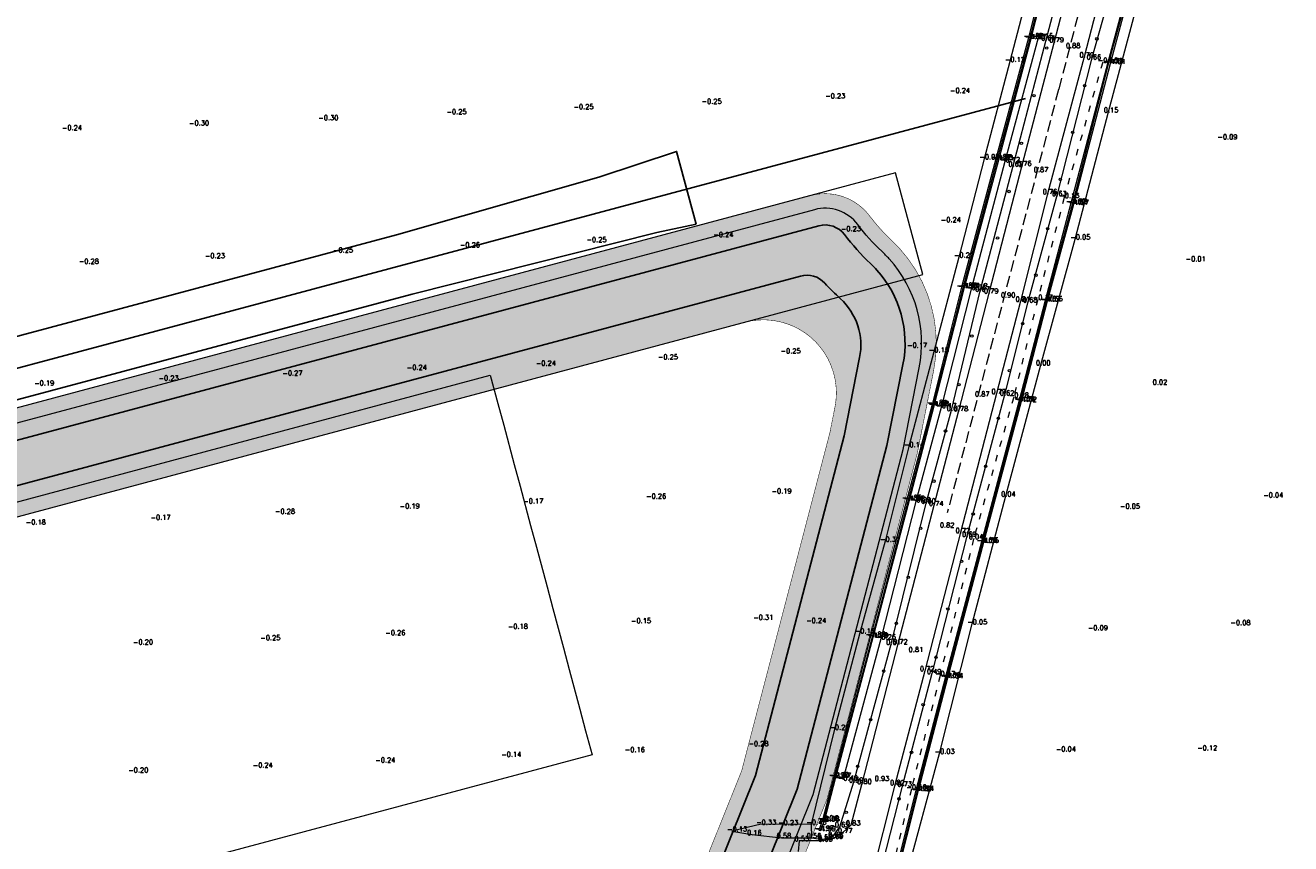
# Model space of a CAD drawing. Header units: metres. Extents: x 102665 to 103901, y 415762 to 419767.
# Tile 37 of 93: x 103109 to 103369, y 418254 to 418422. Entities that reach past the tile are written whole.
import ezdxf

# ---------------------------------------------------------------- set-up
doc = ezdxf.new("R2010")
doc.units = ezdxf.units.M
doc.header["$MEASUREMENT"] = 0
doc.linetypes.add('DGN Style 3', pattern=[3.301552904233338, 2.358252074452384, -0.9433008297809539])
doc.linetypes.add('DGN Style 5', pattern=[3.09989794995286, 1.32852769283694, -1.77137025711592])
for name, color, linetype, lineweight in [('00-Aslijn', 5, 'DGN Style 3', 0), ('B-GV-GR-BOOM-S', 90, 'Continuous', 13), ('DTM-Bodemsloot', 162, 'Continuous', 0), ('DTM-Hoogtecijfer', 7, 'Continuous', 0), ('DTM-Kant-asfalt', 137, 'Continuous', 0), ('DTM-Raster', 36, 'Continuous', 0), ('DTM_hoogtelijn', 251, 'DGN Style 5', 0), ('DTM_talud', 94, 'Continuous', 0), ('N-WE-GW-TALUDLIJN-G', 90, 'Continuous', 18), ('N-WE-GW-VOORBELASTING-G', 90, 'Continuous', 35), ('N-WE-OG-ZONE_BELEMMERING-A', 7, 'Continuous', 18), ('X-XX-AL-PEILMAAT-SD', 7, 'Continuous', 25)]:
    doc.layers.add(name, color=color, linetype=linetype, lineweight=lineweight)
doc.layers.add('N-RO-WH-WATER_HATCH', color=7, linetype='Continuous', lineweight=18, true_color=0xa7c2e4)
doc.styles.get("Standard").update_dxf_attribs({"font": 'txt.shx'})

# ---------------------------------------------------------------- blocks, each defined once
blk = doc.blocks.new('145_4')
at = {"layer": 'B-GV-GR-BOOM-S'}
blk.add_circle((1.778407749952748e-06, 6.320280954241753e-05), 0.025, dxfattribs=at)
at = {"layer": 'B-GV-GR-BOOM-S', "extrusion": (0, 0, -1)}
for start, end in [(0, 180), (180, 0)]:
    blk.add_arc((-1.778407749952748e-06, 6.320280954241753e-05), 0.025, start, end, dxfattribs=at)
blk = doc.blocks.new('145_3')
at = {"layer": 'B-GV-GR-BOOM-S'}
blk.add_circle((3.044192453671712e-05, 8.286728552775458e-05), 0.025, dxfattribs=at)
at = {"layer": 'B-GV-GR-BOOM-S', "extrusion": (0, 0, -1)}
for start, end in [(0, 180), (180, 0)]:
    blk.add_arc((-3.044192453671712e-05, 8.286728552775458e-05), 0.025, start, end, dxfattribs=at)
blk = doc.blocks.new('145_5')
at = {"layer": 'B-GV-GR-BOOM-S'}
blk.add_circle((7.342256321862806e-05, 2.369449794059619e-05), 0.025, dxfattribs=at)
at = {"layer": 'B-GV-GR-BOOM-S', "extrusion": (0, 0, -1)}
for start, end in [(0, 180), (180, 0)]:
    blk.add_arc((-7.342256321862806e-05, 2.369449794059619e-05), 0.025, start, end, dxfattribs=at)
blk = doc.blocks.new('145_6')
at = {"layer": 'B-GV-GR-BOOM-S'}
blk.add_circle((5.241755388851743e-05, 6.295114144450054e-05), 0.025, dxfattribs=at)
at = {"layer": 'B-GV-GR-BOOM-S', "extrusion": (0, 0, -1)}
for start, end in [(0, 180), (180, 0)]:
    blk.add_arc((-5.241755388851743e-05, 6.295114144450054e-05), 0.025, start, end, dxfattribs=at)
blk = doc.blocks.new('145_7')
at = {"layer": 'B-GV-GR-BOOM-S'}
blk.add_circle((9.630428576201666e-05, 4.699141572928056e-05), 0.025, dxfattribs=at)
at = {"layer": 'B-GV-GR-BOOM-S', "extrusion": (0, 0, -1)}
for start, end in [(0, 180), (180, 0)]:
    blk.add_arc((-9.630428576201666e-05, 4.699141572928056e-05), 0.025, start, end, dxfattribs=at)
blk = doc.blocks.new('145_8')
at = {"layer": 'B-GV-GR-BOOM-S'}
blk.add_circle((2.380456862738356e-05, 5.488810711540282e-05), 0.025, dxfattribs=at)
at = {"layer": 'B-GV-GR-BOOM-S', "extrusion": (0, 0, -1)}
for start, end in [(0, 180), (180, 0)]:
    blk.add_arc((-2.380456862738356e-05, 5.488810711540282e-05), 0.025, start, end, dxfattribs=at)
blk = doc.blocks.new('145_9')
at = {"layer": 'B-GV-GR-BOOM-S'}
blk.add_circle((2.3759648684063e-05, 8.603674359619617e-07), 0.025, dxfattribs=at)
at = {"layer": 'B-GV-GR-BOOM-S', "extrusion": (0, 0, -1)}
for start, end in [(0, 180), (180, 0)]:
    blk.add_arc((-2.3759648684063e-05, 8.603674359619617e-07), 0.025, start, end, dxfattribs=at)
blk = doc.blocks.new('145_10')
at = {"layer": 'B-GV-GR-BOOM-S'}
blk.add_circle((9.201872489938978e-05, 8.538049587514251e-05), 0.025, dxfattribs=at)
at = {"layer": 'B-GV-GR-BOOM-S', "extrusion": (0, 0, -1)}
for start, end in [(0, 180), (180, 0)]:
    blk.add_arc((-9.201872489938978e-05, 8.538049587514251e-05), 0.025, start, end, dxfattribs=at)
blk = doc.blocks.new('145_11')
at = {"layer": 'B-GV-GR-BOOM-S'}
blk.add_circle((5.570831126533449e-05, 3.131482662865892e-05), 0.025, dxfattribs=at)
at = {"layer": 'B-GV-GR-BOOM-S', "extrusion": (0, 0, -1)}
for start, end in [(0, 180), (180, 0)]:
    blk.add_arc((-5.570831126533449e-05, 3.131482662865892e-05), 0.025, start, end, dxfattribs=at)
blk = doc.blocks.new('145_12')
at = {"layer": 'B-GV-GR-BOOM-S'}
blk.add_circle((1.631240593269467e-05, 3.310549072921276e-05), 0.025, dxfattribs=at)
at = {"layer": 'B-GV-GR-BOOM-S', "extrusion": (0, 0, -1)}
for start, end in [(0, 180), (180, 0)]:
    blk.add_arc((-1.631240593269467e-05, 3.310549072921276e-05), 0.025, start, end, dxfattribs=at)
blk = doc.blocks.new('145_14')
at = {"layer": 'B-GV-GR-BOOM-S'}
blk.add_circle((7.124608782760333e-05, 4.532012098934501e-05), 0.025, dxfattribs=at)
at = {"layer": 'B-GV-GR-BOOM-S', "extrusion": (0, 0, -1)}
for start, end in [(0, 180), (180, 0)]:
    blk.add_arc((-7.124608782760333e-05, 4.532012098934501e-05), 0.025, start, end, dxfattribs=at)
blk = doc.blocks.new('145_15')
at = {"layer": 'B-GV-GR-BOOM-S'}
blk.add_circle((1.402436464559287e-05, 9.996796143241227e-05), 0.025, dxfattribs=at)
at = {"layer": 'B-GV-GR-BOOM-S', "extrusion": (0, 0, -1)}
for start, end in [(0, 180), (180, 0)]:
    blk.add_arc((-1.402436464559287e-05, 9.996796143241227e-05), 0.025, start, end, dxfattribs=at)
blk = doc.blocks.new('145_16')
at = {"layer": 'B-GV-GR-BOOM-S'}
blk.add_circle((7.145031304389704e-05, 9.84647631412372e-05), 0.025, dxfattribs=at)
at = {"layer": 'B-GV-GR-BOOM-S', "extrusion": (0, 0, -1)}
for start, end in [(0, 180), (180, 0)]:
    blk.add_arc((-7.145031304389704e-05, 9.84647631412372e-05), 0.025, start, end, dxfattribs=at)
blk = doc.blocks.new('145_17')
at = {"layer": 'B-GV-GR-BOOM-S'}
blk.add_circle((9.609771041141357e-05, 6.867525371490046e-05), 0.025, dxfattribs=at)
at = {"layer": 'B-GV-GR-BOOM-S', "extrusion": (0, 0, -1)}
for start, end in [(0, 180), (180, 0)]:
    blk.add_arc((-9.609771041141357e-05, 6.867525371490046e-05), 0.025, start, end, dxfattribs=at)

msp = doc.modelspace()

# ---------------------------------------------------------------- hatches: boundary and pattern name
at = {"layer": 'N-RO-WH-WATER_HATCH', "transparency": 33554687}
h = msp.add_hatch(color=256, dxfattribs=at)
h.dxf.hatch_style = 1
edge = h.paths.add_edge_path()
edge.add_line((102994.7155803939, 418216.5549733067), (103019.8460106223, 418202.2572684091))
edge.add_line((103019.8460106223, 418202.2572684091), (103151.6146730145, 418123.754278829))
edge.add_arc((103154.3894348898, 418127.9017659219), 4.990085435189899, 236.2165897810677, 299.5505656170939)
edge.add_line((103156.8505025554, 418123.5607869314), (103233.9592729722, 418184.6365101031))
edge.add_arc((103229.0562082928, 418190.9578989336), 7.999999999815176, 307.7982619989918, 338.1082114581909)
edge.add_line((103236.4793258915, 418187.9750605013), (103241.1792994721, 418199.6714555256))
edge.add_line((103241.1792994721, 418199.6714555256), (103267.6649151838, 418265.5837885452))
edge.add_line((103267.6649151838, 418265.5837885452), (103286.062468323, 418336.1478269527))
edge.add_line((103286.062468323, 418336.1478269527), (103289.35340789, 418352.799868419))
edge.add_arc((103267.2803389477, 418357.162164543), 22.50000000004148, 348.8207063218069, 401.9508086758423)
edge.add_arc((103267.280338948, 418357.1621645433), 22.49999999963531, 41.95080867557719, 46.81058128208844)
edge.add_arc((103314.5047993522, 418407.469722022), 46.49999999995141, 216.9952642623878, 226.8105812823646, ccw=False)
edge.add_arc((103273.3725089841, 418376.479647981), 4.999999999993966, 36.99526426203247, 104.9857698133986)
edge.add_line((103272.0796133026, 418381.3095983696), (103272.0795580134, 418381.3095835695))
edge.add_line((103272.0795580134, 418381.3095835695), (103100.3515442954, 418335.3403255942))
edge.add_line((103100.3515442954, 418335.3403255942), (103102.6787841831, 418326.6464223))
edge.add_line((103102.6787841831, 418326.6464223), (103268.3295967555, 418370.9888960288))
edge.add_arc((103269.6225078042, 418366.1589497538), 4.999999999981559, 42.627233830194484, 104.9859521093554, ccw=False)
edge.add_arc((103314.5047993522, 418407.469722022), 55.99999999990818, 222.627233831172, 227.2989196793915)
edge.add_arc((103267.7108379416, 418356.7615011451), 12.9999890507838, -11.179266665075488, 47.29894669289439, ccw=False)
edge.add_line((103280.4641571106, 418354.2410715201), (103277.2855412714, 418338.1573842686))
edge.add_line((103277.2855412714, 418338.1573842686), (103259.1004668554, 418268.4083105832))
edge.add_line((103259.1004668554, 418268.4083105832), (103228.1881705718, 418191.4797018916))
edge.add_line((103228.1881705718, 418191.4797018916), (103157.2684235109, 418135.3428331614))
edge.add_arc((103152.4981498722, 418141.9721206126), 8.167188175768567, 240.4870041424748, 305.73787040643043, ccw=False)
edge.add_line((103148.4748217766, 418134.8646742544), (103057.7237901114, 418189.2459584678))
edge.add_line((103057.7237901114, 418189.2459584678), (103028.8361156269, 418200.1920626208))
edge.add_line((103028.8361156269, 418200.1920626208), (102996.2447540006, 418218.9373056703))
edge.add_line((102996.2447540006, 418218.9373056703), (102986.1556681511, 418224.9435906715))
edge.add_arc((102990.3285939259, 418231.8268200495), 8.049357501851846, 188.0813954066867, 238.7738565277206, ccw=False)
edge.add_line((102982.3591717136, 418230.6952433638), (102981.2796353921, 418238.4612698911))
edge.add_line((102981.2796353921, 418238.4612698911), (102975.4332560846, 418280.5192682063))
edge.add_line((102975.4332560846, 418280.5192682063), (102974.0595793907, 418290.4012975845))
edge.add_arc((102976.040531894, 418290.6766649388), 2.000000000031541, 104.98595211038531, 187.9138327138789, ccw=False)
edge.add_line((102975.5233674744, 418292.6086434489), (102978.9851337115, 418293.5353112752))
edge.add_line((102978.9851337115, 418293.5353112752), (103021.0716738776, 418304.8013067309))
edge.add_line((103021.0716738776, 418304.8013067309), (103043.2690298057, 418310.7432375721))
edge.add_line((103043.2690298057, 418310.7432375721), (103052.9256102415, 418313.3281730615))
edge.add_line((103052.9256102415, 418313.3281730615), (103068.8691594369, 418317.596076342))
edge.add_line((103068.8691594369, 418317.596076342), (103066.5419129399, 418326.2899399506))
edge.add_line((103066.5419129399, 418326.2899399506), (102973.6229035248, 418301.4167888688))
edge.add_arc((102976.5965989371, 418290.3079124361), 11.50000000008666, 104.9859521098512, 187.9138327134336)
edge.add_line((102965.2061220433, 418288.7245501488), (102972.9441484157, 418233.0583193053))
edge.add_arc((102980.8679584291, 418234.1597887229), 8.000000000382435, 187.9138327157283, 239.1143796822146)
edge.add_line((102976.7613513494, 418227.2942386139), (102994.7155803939, 418216.5549733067))
at = {"layer": 'N-WE-OG-ZONE_BELEMMERING-A', "true_color": 0x2776bb, "transparency": 33554483}
h = msp.add_hatch(color=152, dxfattribs=at)
h.dxf.hatch_style = 1
edge = h.paths.add_edge_path()
edge.add_line((103088.3225627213, 418154.0268911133), (103148.2138964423, 418118.3073522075))
edge.add_arc((103154.3894348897, 418127.9017659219), 11.41008543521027, 237.2322446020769, 302.5448021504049)
edge.add_line((103160.5275922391, 418118.2833942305), (103237.9235618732, 418179.5865999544))
edge.add_arc((103229.0562082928, 418190.9578989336), 14.4199999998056, 307.9471514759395, 338.1082114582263)
edge.add_line((103242.4363777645, 418185.5813326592), (103247.1363513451, 418197.2777276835))
edge.add_line((103247.1363513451, 418197.2777276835), (103273.7742216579, 418263.5689628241))
edge.add_line((103273.7742216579, 418263.5689628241), (103292.3233429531, 418334.714342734))
edge.add_line((103292.3233429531, 418334.714342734), (103295.6515902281, 418351.5551599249))
edge.add_arc((103267.2803389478, 418357.1621645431), 28.91999999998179, 348.8207063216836, 401.9508086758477)
edge.add_arc((103267.2803389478, 418357.162164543), 28.91999999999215, 41.95080867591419, 46.81058128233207)
edge.add_arc((103314.5047993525, 418407.4697220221), 40.08000000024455, 216.9952642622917, 226.8105812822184, ccw=False)
edge.add_arc((103273.3725089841, 418376.479647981), 11.41999999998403, 36.99526426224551, 104.9857698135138)
edge.add_line((103270.4195352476, 418387.5112546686), (103270.4194615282, 418387.511234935))
edge.add_line((103270.4194615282, 418387.511234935), (103092.7023147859, 418339.9387607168))
edge.add_line((103092.7023147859, 418339.9387607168), (103098.2928605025, 418319.0540792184))
edge.add_line((103098.2928605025, 418319.0540792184), (103256.8054109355, 418361.4857370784))
edge.add_arc((103260.6841440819, 418346.9958982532), 14.99999999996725, -11.179293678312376, 104.9859521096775, ccw=False)
edge.add_line((103275.3995233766, 418344.0877008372), (103274.3598989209, 418338.8272367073))
edge.add_line((103274.3598989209, 418338.8272367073), (103256.245650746, 418269.3498179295))
edge.add_line((103256.245650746, 418269.3498179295), (103225.7015501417, 418193.3375041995))
edge.add_line((103225.7015501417, 418193.3375041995), (103155.4665310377, 418137.7426351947))
edge.add_arc((103152.5130287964, 418141.684089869), 4.925265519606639, 239.06844152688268, 306.8458054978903, ccw=False)
edge.add_line((103149.9813743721, 418137.4592861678), (103081.8210851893, 418178.3033844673))
edge.add_line((103081.8210851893, 418178.3033844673), (103088.3225627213, 418154.0268911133))

# ---------------------------------------------------------------- linework, layer by layer
for points in [[(103019.8460106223, 418202.2572684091), (103151.6146730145, 418123.754278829, 0.283602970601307), (103156.8505025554, 418123.5607869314), (103233.9592729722, 418184.6365101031, 0.1330285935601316), (103236.4793258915, 418187.9750605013), (103241.1792994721, 418199.6714555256), (103267.6649151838, 418265.5837885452), (103286.062468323, 418336.1478269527), (103289.35340789, 418352.799868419, 0.2360679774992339), (103284.0140172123, 418372.2032420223, 0.02120793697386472), (103282.6796195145, 418373.5668028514, -0.04285360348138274), (103277.3659352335, 418379.4883930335, 0.305685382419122), (103272.0796133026, 418381.3095983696), (103272.0795580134, 418381.3095835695), (103100.3515442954, 418335.3403255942)], [(103102.6787841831, 418326.6464223), (103268.3295967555, 418370.9888960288, -0.2790108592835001), (103273.3013841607, 418369.5450786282, 0.02038689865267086), (103276.5270818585, 418366.3152207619, -0.2608449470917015), (103280.4641571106, 418354.2410715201), (103277.2855412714, 418338.1573842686), (103259.1004668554, 418268.4083105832), (103228.1881705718, 418191.4797018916), (103157.2684235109, 418135.3428331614, -0.292661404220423), (103148.4748217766, 418134.8646742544), (103057.7237901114, 418189.2459584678)]]:
    msp.add_lwpolyline(points, format="xyb")
at = {"layer": '00-Aslijn'}
msp.add_lwpolyline([(103634.7703648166, 419606.4742388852), (103594.1453089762, 419450.9051398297), (103588.1291944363, 419428.1103429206), (103562.8108334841, 419332.180172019), (103544.92261218, 419263.6619503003), (103518.8188756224, 419163.67539609), (103489.8728155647, 419052.8017364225), (103450.5540197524, 418902.7044085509), (103348.6917157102, 418513.8506979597), (103321.301230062, 418409.2890342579), (103298.4577879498, 418322.3754979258)], dxfattribs=at)
at = {"layer": 'DTM-Bodemsloot'}
for points in [[(103273.078, 418259.2040000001, -2.148), (103275.41, 418268.0900000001, -2.007), (103283.08, 418296.859, -1.926), (103290.485, 418324.969, -1.935), (103295.594, 418344.387, -1.978), (103301.745, 418368.562, -1.907), (103308.771, 418394.974, -1.882), (103315.435, 418419.7800000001, -1.933), (103324.852, 418457.589, -1.975)], [(103338.152, 418439.426, -1.673), (103337.289, 418435.745, -1.707), (103331.545, 418414.787, -1.741), (103324.133, 418385.881, -1.675), (103318.767, 418365.8560000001, -1.714), (103313.409, 418345.368, -1.737), (103305.665, 418316.303, -1.741), (103298.277, 418288.588, -1.705), (103292.263, 418265.333, -1.809), (103287.475, 418246.123, -1.756), (103280.276, 418218.931, -1.628), (103278.122, 418210.271, -1.596), (103276.593, 418204.21, -1.4), (103275.312, 418198.7640000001, -1.38)]]:
    msp.add_polyline3d(points, dxfattribs=at)
at = {"layer": 'DTM-Kant-asfalt'}
for points in [[(103360.798, 418547.445, 0.736), (103353.243, 418518.063, 0.791), (103345.369, 418488.494, 0.8410000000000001), (103346.964, 418485.936, 0.744), (103349.485, 418484.997, 0.569), (103348.994, 418482.859, 0.5790000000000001), (103345.362, 418482.766, 0.763), (103343.797, 418481.814, 0.87), (103334.957, 418448.197, 0.8230000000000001), (103336.463, 418445.543, 0.769), (103338.572, 418444.61, 0.646), (103337.975, 418442.393, 0.5), (103335.729, 418442.592, 0.7030000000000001), (103333.189, 418441.675, 0.89), (103326.587, 418416.006, 0.79), (103319.043, 418387.896, 0.755), (103313.458, 418365.834, 0.814), (103308.524, 418346.869, 0.77), (103301.171, 418318.324, 0.7240000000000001), (103293.819, 418289.928, 0.7160000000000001), (103287.71, 418266.519, 0.8230000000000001), (103282.824, 418247.211, 0.931)], [(103347.344, 418522.422, 0.865), (103337.664, 418484.679, 0.728), (103333.173, 418484.21, 0.658), (103332.521, 418481.734, 0.6990000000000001), (103334.592, 418481.013, 0.8110000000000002), (103336.11, 418479.522, 0.861), (103320.41, 418419.089, 0.792), (103313.776, 418393.7, 0.757), (103306.977, 418367.498, 0.792), (103300.771, 418343.325, 0.776), (103295.672, 418323.872, 0.742), (103288.319, 418295.4760000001, 0.7200000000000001), (103280.947, 418266.761, 0.801), (103278.64, 418258.236, 0.8340000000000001), (103277.017, 418256.676, 0.767), (103275.118, 418255.494, 0.6870000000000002), (103272.943, 418254.966, 0.631), (103268.077, 418255.012, 0.525), (103267.876, 418252.799, 0.479)]]:
    msp.add_polyline3d(points, dxfattribs=at)
at = {"layer": 'DTM-Raster'}
msp.add_lwpolyline([(102959.6666978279, 418281.9457373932), (103293.4356895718, 418371.2911653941), (103287.8451438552, 418392.1758468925), (102956.6671570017, 418303.5239957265), (102959.6666978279, 418281.9457373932)], close=True, dxfattribs=at)
at = {"layer": 'DTM_hoogtelijn'}
msp.add_polyline3d([(103330.353, 418414.9050000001, -0.564), (103322.449, 418387.115, -0.128), (103317.012, 418366.191, -0.175), (103312.099, 418346.109, -0.285), (103303.865, 418317.0300000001, 0.044), (103296.974, 418288.926, -0.472), (103291.081, 418265.603, -0.5580000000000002), (103286.476, 418246.375, -0.776), (103279.28, 418219.262, -0.66), (103277.35, 418210.386, -0.875), (103275.786, 418204.407, -0.8300000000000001)], dxfattribs=at)
at = {"layer": 'DTM_talud'}
for points in [[(103316.318, 418434.197, -0.076), (103311.295, 418415.058, -0.117), (103306.049, 418395.061, -0.083), (103300.827, 418374.888, -0.214), (103295.664, 418355.424, -0.151), (103290.57, 418335.957, -0.138), (103285.674, 418316.529, -0.309), (103280.472, 418297.702, -0.176), (103275.287, 418277.899, -0.202), (103270.541, 418258.386, -0.45), (103270.599, 418255.6170000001, 0.5620000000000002), (103272.871, 418255.2800000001, 0.5770000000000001), (103274.992, 418255.863, 0.621), (103276.368, 418257.892, 0.647), (103279.272, 418267.08, 0.595), (103286.905, 418295.383, 0.611), (103294.088, 418324.366, 0.602), (103299.338, 418343.4050000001, 0.665), (103305.171, 418367.921, 0.665), (103311.996, 418393.6, 0.616), (103318.724, 418419.48, 0.611), (103328.888, 418457.908, 0.784)], [(103289.913, 418247.332, -0.114), (103296.861, 418272.947, -0.032), (103303.56, 418299.548, -0.049), (103310.498, 418325.832, 0.039), (103317.653, 418352.746, 0.002), (103324.72, 418378.582, -0.05), (103331.575, 418404.695, 0.147), (103338.51, 418430.873, 0.07400000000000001), (103340.649, 418438.54, 0.11), (103340.373, 418440.06, 0.141), (103338.958, 418441.384, 0.354), (103336.575, 418441.718, 0.426), (103334.967, 418440.13, 0.633), (103328.057, 418415.54, 0.659), (103320.962, 418387.531, 0.632), (103314.972, 418365.674, 0.6790000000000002), (103310.224, 418346.569, 0.619), (103302.485, 418317.562, 0.6870000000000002), (103295.264, 418289.355, 0.4940000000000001), (103289.216, 418266.244, 0.735), (103284.294, 418246.903, 0.695)], [(103287.689, 418246.038, -1.663), (103292.58, 418265.343, -1.74), (103298.595, 418288.494, -1.637), (103305.926, 418316.306, -1.654), (103313.704, 418345.276, -1.615), (103319.044, 418365.892, -1.651), (103324.422, 418385.724, -1.57), (103331.934, 418414.647, -1.611), (103337.592, 418435.679, -1.662), (103338.629, 418439.499, -1.356), (103337.958, 418439.66, -1.49), (103336.99, 418435.809, -1.663), (103331.387, 418414.811, -1.717), (103323.804, 418385.929, -1.6), (103318.524, 418365.9270000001, -1.668), (103313.219, 418345.402, -1.692), (103305.496, 418316.366, -1.69), (103298.093, 418288.644, -1.656), (103292.028, 418265.338, -1.716), (103287.192, 418246.2, -1.664)], [(103317.095, 418419.909, -0.149), (103310.276, 418394.495, -0.116), (103303.335, 418368.273, -0.055), (103297.208, 418343.977, -0.172), (103292.001, 418324.653, -0.29), (103284.81, 418296.474, -0.263), (103277.007, 418267.499, -0.397)], [(103270.541, 418258.386, -0.45), (103264.745, 418258.335, -0.234), (103260.225, 418258.407, -0.328), (103254.254, 418256.994, -0.132), (103258.359, 418256.275, 0.164), (103264.428, 418255.634, 0.5780000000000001), (103270.599, 418255.6170000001, 0.5620000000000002)]]:
    msp.add_polyline3d(points, dxfattribs=at)
msp.add_polyline3d([(103324.558, 418457.859, -1.814), (103315.138, 418419.907, -2.015), (103308.427, 418395.061, -1.82), (103301.395, 418368.67, -1.867), (103295.363, 418344.586, -1.821), (103290.128, 418325.08, -1.847), (103282.722, 418297.017, -1.88), (103275.155, 418268.1390000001, -1.9), (103272.823, 418259.266, -2.044), (103272.115, 418257.202, -1.969), (103272.454, 418257.094, -1.994), (103273.256, 418259.098, -2.078), (103275.586, 418268.066, -1.969), (103283.256, 418296.792, -1.793), (103290.72, 418324.956, -1.816), (103295.768, 418344.341, -1.881), (103301.957, 418368.632, -1.832), (103309.014, 418394.86, -1.808), (103315.664, 418419.783, -1.869), (103325.296, 418457.744, -1.784)], close=True, dxfattribs=at)
at = {"layer": 'N-WE-GW-TALUDLIJN-G', "transparency": 33554687, "flags": 128}
msp.add_lwpolyline([(103018.1250227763, 418199.3016341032), (103149.7973440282, 418120.8560410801, 0.2899423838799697), (103158.7939419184, 418120.7372802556), (103236.0703055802, 418181.9457493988, 0.132606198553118), (103239.652708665, 418186.6998970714), (103244.3526822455, 418198.3962920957), (103270.9194055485, 418264.5104701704), (103289.3977006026, 418335.3841951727), (103292.7085143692, 418352.1367994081, 0.2360679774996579), (103286.5575363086, 418374.4894857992, 0.02120793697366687), (103285.0203101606, 418376.0603078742, -0.04285360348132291), (103280.097438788, 418381.5463746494, 0.3056853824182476), (103271.1952726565, 418384.6132844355), (103271.1952065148, 418384.6132667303), (103096.3760291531, 418337.8165396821)], format="xyb", dxfattribs=at)
msp.add_lwpolyline([(103100.4150816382, 418322.7277936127), (103204.6508497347, 418350.6302936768), (103206.2031212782, 418344.8341772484), (103207.3931215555, 418340.3907664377), (103209.5661655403, 418332.276711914), (103210.7561658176, 418327.8333011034), (103212.9292098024, 418319.7192465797), (103214.1192100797, 418315.275835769), (103216.2922540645, 418307.1617812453), (103217.4822543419, 418302.7183704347), (103219.6552983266, 418294.6043159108), (103220.845298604, 418290.1609051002), (103223.0183425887, 418282.0468505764), (103224.2083428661, 418277.6034397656), (103225.5268873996, 418272.6777366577), (103067.8504279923, 418230.4698672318)], dxfattribs=at)
at = {"layer": 'N-WE-GW-VOORBELASTING-G', "color": 6, "transparency": 33554687, "const_width": 0.1, "flags": 128}
msp.add_lwpolyline([(103088.3225627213, 418154.0268911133), (103148.2138964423, 418118.3073522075, 0.2929536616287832), (103160.5275922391, 418118.2833942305), (103237.9235618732, 418179.5865999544, 0.1323675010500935), (103242.4363777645, 418185.5813326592), (103247.1363513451, 418197.2777276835), (103273.7742216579, 418263.5689628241), (103292.3233429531, 418334.714342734), (103295.6515902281, 418351.5551599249, 0.2360679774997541), (103288.7886934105, 418376.4949627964, 0.02120793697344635), (103287.0735475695, 418378.247592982, -0.0428536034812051), (103282.4934945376, 418383.351621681, 0.3056853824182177), (103270.4195352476, 418387.5112546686), (103270.4194615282, 418387.511234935), (103092.7023147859, 418339.9387607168), (103098.2928605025, 418319.0540792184), (103256.8054109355, 418361.4857370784, -0.5552519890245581), (103275.3995233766, 418344.0877008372), (103274.3598989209, 418338.8272367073), (103256.245650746, 418269.3498179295), (103225.7015501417, 418193.3375041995), (103155.4665310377, 418137.7426351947, -0.3046687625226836), (103149.9813743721, 418137.4592861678), (103081.8210851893, 418178.3033844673)], format="xyb", close=True, dxfattribs=at)
at = {"layer": 'X-XX-AL-PEILMAAT-SD', "ltscale": 10, "transparency": 33554687, "flags": 128}
msp.add_lwpolyline([(103314.5047993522, 418407.469722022), (102905.7531892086, 418298.0524650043)], dxfattribs=at)
at = {"layer": 'X-XX-AL-PEILMAAT-SD', "ltscale": 0.1, "transparency": 33554687}
msp.add_lwpolyline([(103246.8884495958, 418381.6136080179), (103238.84019986, 418379.9575640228), (103188.6207731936, 418367.250474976), (102952.0264696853, 418303.9708956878), (102947.1267277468, 418333.4848875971), (102971.0287649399, 418322.0965635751), (102971.0287649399, 418322.0965635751), (102971.0287649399, 418322.0965635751), (103185.3615801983, 418379.4258888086), (103226.9461852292, 418391.2779270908), (103242.8844025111, 418396.5715839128)], close=True, dxfattribs=at)

# ---------------------------------------------------------------- block references
at = {"layer": 'B-GV-GR-BOOM-S', "xscale": 10, "yscale": 10, "zscale": 10}
for name, p in [('145_14', (103329.159, 418419.703)), ('145_15', (103318.879, 418417.794)), ('145_12', (103326.667, 418410.085)), ('145_7', (103316.278, 418408.044)), ('145_10', (103313.68, 418398.226)), ('145_11', (103324.184, 418400.511)), ('145_7', (103321.643, 418390.867)), ('145_3', (103311.129, 418388.342)), ('145_11', (103319.054, 418380.706)), ('145_17', (103308.769, 418378.819)), ('145_15', (103316.64, 418371.166)), ('145_9', (103306.298, 418369.241)), ('145_16', (103313.914, 418361.213)), ('145_16', (103303.488, 418358.647)), ('145_6', (103311.214, 418351.528)), ('145_11', (103300.864, 418348.663)), ('145_4', (103308.92, 418341.733)), ('145_8', (103298.087, 418339.17)), ('145_3', (103306.32, 418331.878)), ('145_7', (103295.703, 418328.852)), ('145_5', (103303.764, 418322.124)), ('145_10', (103292.993, 418319.147)), ('145_6', (103301.385, 418312.408)), ('145_6', (103290.434, 418309.107)), ('145_7', (103298.575, 418302.587)), ('145_12', (103287.975, 418299.641)), ('145_8', (103296.125, 418292.699)), ('145_8', (103285.403, 418289.843)), ('145_9', (103293.501, 418282.974)), ('145_11', (103282.749, 418279.87)), ('145_4', (103291.112, 418273.186)), ('145_10', (103280.063, 418270.264)), ('145_9', (103288.528, 418263.618)), ('145_6', (103277.692, 418260.822))]:
    msp.add_blockref(name, p, dxfattribs=at)

# ---------------------------------------------------------------- texts
at = {"layer": 'DTM-Hoogtecijfer', "linetype": 'Continuous', "lineweight": 0}
for s, p in [('-2.02', (103314.138889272, 418419.8139653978)), ('-1.93', (103314.435889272, 418419.6869653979)), ('-1.87', (103314.664889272, 418419.6899653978)), ('-0.15', (103316.095889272, 418419.8159653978)), ('0.61', (103317.724889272, 418419.3869653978)), ('0.79', (103319.410889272, 418418.9959653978)), ('0.88', (103322.792889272, 418417.8089653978)), ('0.79', (103325.587889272, 418415.9129653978)), ('-0.12', (103310.295889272, 418414.9649653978)), ('0.66', (103327.057889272, 418415.4469653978)), ('-0.56', (103329.353889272, 418414.8119653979)), ('-1.72', (103330.387889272, 418414.7179653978)), ('-1.74', (103330.545889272, 418414.6939653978)), ('-1.61', (103330.934889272, 418414.5539653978)), ('-0.24', (103299.0185778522, 418408.5949653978)), ('-0.25', (103221.7305778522, 418405.2699653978)), ('-0.25', (103248.0315778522, 418406.3729653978)), ('-0.23', (103273.4035778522, 418407.4829653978)), ('-0.30', (103169.3475778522, 418402.9939653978)), ('-0.25', (103195.6665778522, 418404.2289653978)), ('0.15', (103330.575889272, 418404.6019653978)), ('-0.24', (103116.7205778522, 418400.9439653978)), ('-0.30', (103142.8035778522, 418401.9179653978)), ('-0.09', (103353.9055778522, 418399.0709653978)), ('-0.08', (103305.049889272, 418394.9679653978)), ('-1.82', (103307.427889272, 418394.9679653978)), ('-1.88', (103307.771889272, 418394.8809653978)), ('-1.81', (103308.014889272, 418394.7669653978)), ('-0.12', (103309.276889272, 418394.4019653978)), ('0.62', (103310.996889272, 418393.5069653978)), ('0.76', (103312.776889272, 418393.6069653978)), ('0.87', (103316.197889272, 418392.3329653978)), ('0.76', (103318.043889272, 418387.8029653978)), ('0.63', (103319.962889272, 418387.4379653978)), ('-0.13', (103321.449889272, 418387.0219653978)), ('-1.60', (103322.804889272, 418385.8359653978)), ('-1.68', (103323.133889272, 418385.7879653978)), ('-1.57', (103323.422889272, 418385.6309653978)), ('-0.24', (103297.1295778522, 418382.0449653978)), ('-0.23', (103276.6225778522, 418380.1879653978)), ('-0.26', (103198.4155778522, 418376.8889653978)), ('-0.25', (103224.4045778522, 418377.9709653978)), ('-0.24', (103250.4425778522, 418379.0079653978)), ('-0.05', (103323.720889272, 418378.4889653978)), ('-0.23', (103146.0665778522, 418374.6599653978)), ('-0.25', (103172.3675778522, 418375.8089653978)), ('-0.21', (103299.827889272, 418374.7949653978)), ('-0.01', (103347.3955778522, 418374.0169653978)), ('-0.28', (103120.1855778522, 418373.5179653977)), ('-1.87', (103300.395889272, 418368.5769653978)), ('-1.91', (103300.745889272, 418368.4689653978)), ('-1.83', (103300.957889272, 418368.5389653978)), ('-0.06', (103302.335889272, 418368.1799653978)), ('0.67', (103304.171889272, 418367.8279653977)), ('0.79', (103305.977889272, 418367.4049653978)), ('0.90', (103309.446889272, 418366.5789653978)), ('0.81', (103312.458889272, 418365.7409653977)), ('0.68', (103313.972889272, 418365.5809653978)), ('-0.17', (103316.012889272, 418366.0979653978)), ('-1.67', (103317.524889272, 418365.8339653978)), ('-1.71', (103317.767889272, 418365.7629653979)), ('-1.65', (103318.044889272, 418365.7989653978)), ('-0.17', (103290.2055778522, 418356.2909653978)), ('-0.25', (103239.0645778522, 418353.8809653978)), ('-0.25', (103264.2435778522, 418355.1139653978)), ('-0.15', (103294.664889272, 418355.3309653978)), ('-0.24', (103187.5045778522, 418351.7259653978)), ('-0.24', (103213.9975778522, 418352.5969653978)), ('0.00', (103316.653889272, 418352.6529653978)), ('-0.19', (103111.0155778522, 418348.5179653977)), ('-0.23', (103136.5605778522, 418349.5339653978)), ('-0.27', (103161.9755778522, 418350.5519653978)), ('0.02', (103340.6195778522, 418348.6859653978)), ('0.87', (103304.138889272, 418346.2449653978)), ('0.77', (103307.524889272, 418346.7759653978)), ('0.62', (103309.224889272, 418346.4759653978)), ('-0.28', (103311.099889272, 418346.0159653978)), ('-1.82', (103294.363889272, 418344.4929653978)), ('-1.98', (103294.594889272, 418344.2939653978)), ('-1.88', (103294.768889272, 418344.2479653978)), ('-0.17', (103296.208889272, 418343.8839653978)), ('0.67', (103298.338889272, 418343.3119653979)), ('0.78', (103299.771889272, 418343.2319653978)), ('-1.69', (103312.219889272, 418345.3089653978)), ('-1.74', (103312.409889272, 418345.2749653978)), ('-1.62', (103312.704889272, 418345.1829653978)), ('-0.14', (103289.570889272, 418335.8639653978)), ('-0.26', (103236.6415778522, 418325.2779653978)), ('-0.19', (103262.3935778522, 418326.3339653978)), ('-1.85', (103289.128889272, 418324.9869653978)), ('-1.94', (103289.485889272, 418324.8759653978)), ('-1.82', (103289.720889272, 418324.8629653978)), ('0.04', (103309.498889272, 418325.7389653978)), ('-0.04', (103363.3185778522, 418325.5039653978)), ('-0.28', (103160.4505778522, 418322.1679653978)), ('-0.19', (103186.0485778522, 418323.2529653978)), ('-0.17', (103211.4245778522, 418324.2789653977)), ('-0.29', (103291.001889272, 418324.5599653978)), ('0.60', (103293.088889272, 418324.2729653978)), ('0.74', (103294.672889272, 418323.7789653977)), ('-0.05', (103333.9165778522, 418323.2199653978)), ('-0.18', (103109.2905778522, 418319.9449653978)), ('-0.17', (103134.9095778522, 418320.9149653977)), ('0.82', (103296.935889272, 418319.3269653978)), ('0.72', (103300.171889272, 418318.2309653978)), ('0.69', (103301.485889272, 418317.4689653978)), ('0.04', (103302.865889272, 418316.9369653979)), ('-0.31', (103284.674889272, 418316.4359653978)), ('-1.69', (103304.496889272, 418316.2729653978)), ('-1.74', (103304.665889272, 418316.2099653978)), ('-1.65', (103304.926889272, 418316.2129653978)), ('-0.15', (103233.5405778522, 418299.6869653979)), ('-0.31', (103258.6225778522, 418300.3829653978)), ('-0.24', (103269.4925778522, 418299.7389653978)), ('-0.05', (103302.560889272, 418299.4549653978)), ('-0.08', (103356.5895778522, 418299.3009653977)), ('-0.25', (103157.4475778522, 418296.2089653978)), ('-0.26', (103183.1105778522, 418297.2319653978)), ('-0.18', (103208.2495778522, 418298.5359653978)), ('-0.18', (103279.472889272, 418297.6089653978)), ('-1.88', (103281.722889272, 418296.9239653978)), ('-1.93', (103282.080889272, 418296.7659653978)), ('-1.79', (103282.256889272, 418296.6989653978)), ('-0.26', (103283.810889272, 418296.3809653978)), ('-0.09', (103327.3135778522, 418298.2469653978)), ('-0.20', (103131.3065778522, 418295.3049653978)), ('0.61', (103285.905889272, 418295.2899653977)), ('0.72', (103287.319889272, 418295.3829653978)), ('0.81', (103290.523889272, 418293.7749653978)), ('0.72', (103292.819889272, 418289.8349653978)), ('0.49', (103294.264889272, 418289.2619653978)), ('-0.47', (103295.974889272, 418288.8329653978)), ('-1.66', (103297.093889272, 418288.5509653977)), ('-1.71', (103297.277889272, 418288.4949653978)), ('-1.64', (103297.595889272, 418288.4009653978)), ('-0.20', (103274.287889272, 418277.8059653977)), ('-0.16', (103232.2615778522, 418273.2179653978)), ('-0.28', (103257.6535778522, 418274.4509653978)), ('-0.03', (103295.861889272, 418272.8539653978)), ('-0.04', (103320.7415778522, 418273.3489653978)), ('-0.12', (103349.7595778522, 418273.5789653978)), ('-0.24', (103181.0515778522, 418271.0749653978)), ('-0.14', (103206.8935778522, 418272.2449653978)), ('-0.20', (103130.3335778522, 418269.0339653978)), ('-0.24', (103155.8835778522, 418270.0359653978)), ('-1.90', (103274.155889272, 418268.0459653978)), ('-2.01', (103274.410889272, 418267.9969653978)), ('-1.97', (103274.586889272, 418267.9729653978)), ('-0.40', (103276.007889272, 418267.4059653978)), ('0.59', (103278.272889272, 418266.9869653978)), ('0.80', (103279.947889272, 418266.6679653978)), ('0.93', (103283.556889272, 418267.2959653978)), ('0.82', (103286.710889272, 418266.4259653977)), ('0.73', (103288.216889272, 418266.1509653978)), ('-0.56', (103290.081889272, 418265.5099653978)), ('-1.72', (103291.028889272, 418265.2449653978)), ('-1.81', (103291.263889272, 418265.2399653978)), ('-1.74', (103291.580889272, 418265.2499653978)), ('-0.33', (103259.225889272, 418258.3139653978)), ('-0.23', (103263.745889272, 418258.2419653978)), ('-0.45', (103269.541889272, 418258.2929653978)), ('-0.45', (103269.541889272, 418258.2929653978)), ('-0.45', (103269.541889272, 418258.2929653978)), ('-1.97', (103271.115889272, 418257.1089653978)), ('-2.04', (103271.823889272, 418259.1729653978)), ('-2.15', (103272.078889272, 418259.1109653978)), ('-2.08', (103272.256889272, 418259.0049653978)), ('0.65', (103275.368889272, 418257.7989653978)), ('0.83', (103277.640889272, 418258.1429653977)), ('-0.13', (103253.254889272, 418256.9009653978)), ('0.16', (103257.359889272, 418256.1819653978)), ('0.58', (103263.428889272, 418255.5409653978)), ('0.53', (103267.077889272, 418254.9189653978)), ('0.56', (103269.599889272, 418255.5239653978)), ('0.56', (103269.599889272, 418255.5239653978)), ('-1.99', (103271.454889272, 418257.0009653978)), ('0.58', (103271.871889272, 418255.1869653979)), ('0.63', (103271.943889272, 418254.8729653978)), ('0.62', (103273.992889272, 418255.7699653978)), ('0.69', (103274.118889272, 418255.4009653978)), ('0.77', (103276.017889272, 418256.5829653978))]:
    msp.add_text(s, height=1, dxfattribs=at).set_placement(p)

doc.saveas('drawing.dxf')
